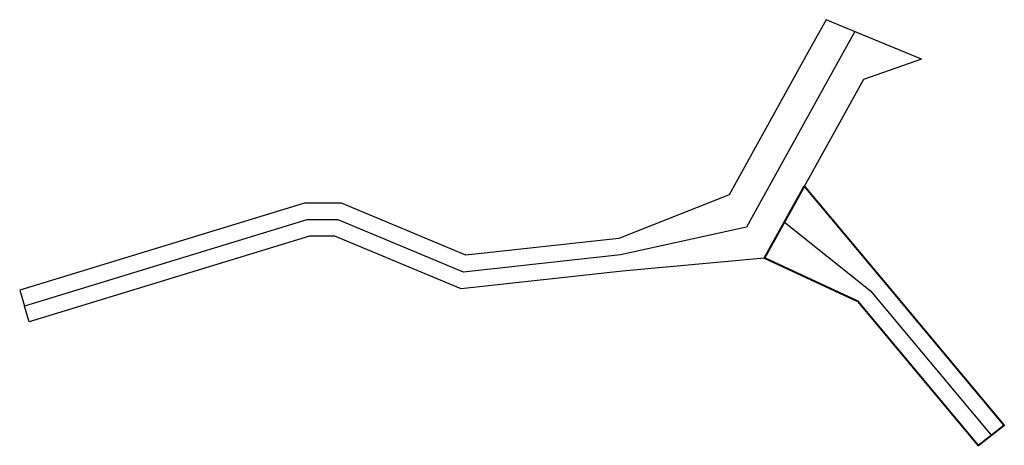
# Model space of a CAD drawing. Header units: feet. Extents: x 619138 to 621527, y 462173 to 463207.
import ezdxf

# ---------------------------------------------------------------- set-up
doc = ezdxf.new("R2010")
doc.units = ezdxf.units.FT
doc.header["$MEASUREMENT"] = 0
for name, color, linetype, lineweight, true_color in [('0PNTS', 18, 'Continuous', 30, 0x000000), ('Wills_Hole_Cooks_Creek', 18, 'Continuous', 30, 0x000000), ('Wills_Hole_Cooks_Creek_20', 18, 'Continuous', 30, 0x000000)]:
    doc.layers.add(name, color=color, linetype=linetype, lineweight=lineweight, true_color=true_color)

msp = doc.modelspace()

# ---------------------------------------------------------------- linework, layer by layer
at = {"layer": '0PNTS', "color": 0, "linetype": 'Continuous', "lineweight": 40}
msp.add_polyline3d([(621042.6, 462802.7, 0), (621233.5, 462574.1, 0), (621527.4, 462222.2, 0), (621464, 462173.3, 0), (621172.1, 462522.8, 0), (620945.8, 462627.7, 0)], close=True, dxfattribs=at)
at = {"layer": 'Wills_Hole_Cooks_Creek', "color": 7, "linetype": 'Continuous', "lineweight": 25}
msp.add_line((621326.8, 463111.1), (621094.7, 463206.8), dxfattribs=at)
for points in [[(621094.7, 463206.8, 0), (621054.4, 463134.4, 0), (620859.6, 462781.8, 0), (620591.8, 462675.3, 0), (620220.9, 462634.9, 0), (619919, 462761, 0), (619829, 462761, 0), (619137.9, 462549.7, 0), (619149.6, 462511.5, 0)], [(621164.5, 463178, 0), (621120, 463098, 0), (620902, 462703.4, 0), (620596.1, 462635.6, 0), (620215, 462594, 0), (619911, 462721, 0), (619835, 462721, 0), (619149.6, 462511.5, 0)], [(620994.2, 462715.2, 0), (621202.8, 462548.4, 0), (621495.7, 462197.8, 0)], [(620945.8, 462627.7, 0), (621172.1, 462522.8, 0), (621464, 462173.3, 0), (621495.7, 462197.8, 0)]]:
    msp.add_polyline3d(points, dxfattribs=at)
at = {"layer": 'Wills_Hole_Cooks_Creek_20', "color": 7, "linetype": 'Continuous', "lineweight": 25}
msp.add_line((621326.8, 463111.1), (621094.7, 463206.8), dxfattribs=at)
for points in [[(621094.7, 463206.8, 0), (621054.4, 463134.4, 0), (620859.6, 462781.8, 0), (620591.8, 462675.3, 0), (620220.9, 462634.9, 0), (619919, 462761, 0), (619829, 462761, 0), (619137.9, 462549.7, 0), (619149.6, 462511.5, 0)], [(621164.5, 463178, 0), (621120, 463098, 0), (620902, 462703.4, 0), (620596.1, 462635.6, 0), (620215, 462594, 0), (619911, 462721, 0), (619835, 462721, 0), (619149.6, 462511.5, 0)], [(621326.8, 463111.1, 0), (621185.6, 463061.6, 0), (620945.8, 462627.7, 0), (620600.5, 462595.8, 0), (620209.1, 462553.1, 0), (619903, 462681, 0), (619841, 462681, 0), (619161.3, 462473.2, 0), (619149.6, 462511.5, 0)], [(620994.2, 462715.2, 0), (621202.8, 462548.4, 0), (621495.7, 462197.8, 0)], [(620945.8, 462627.7, 0), (621172.1, 462522.8, 0), (621464, 462173.3, 0), (621495.7, 462197.8, 0)]]:
    msp.add_polyline3d(points, dxfattribs=at)

doc.saveas('drawing.dxf')
